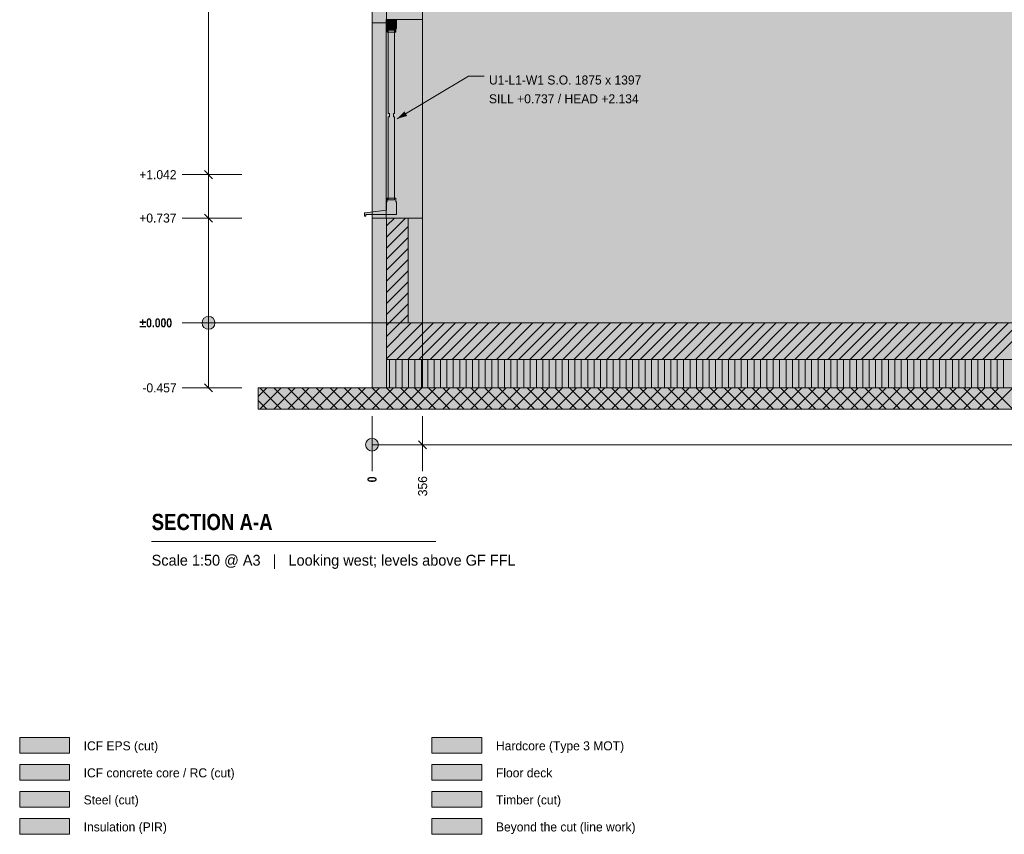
# Model space of a CAD drawing. Header units: millimetres. Extents: x -2478 to 11372, y -4322 to 8744.
# Tile 1 of 8: x -2478 to 4447, y -3596 to 2132. Entities that reach past the tile are written whole.
import ezdxf

# ---------------------------------------------------------------- set-up
doc = ezdxf.new("R2010")
doc.units = ezdxf.units.MM
doc.linetypes.add('DASHED', pattern=[1.524, 1.27, -0.254])
for name, color, linetype in [('FILL-C_BDBDBF', 7, 'Continuous'), ('FILL-EPS', 7, 'Continuous'), ('FILL-INK', 7, 'Continuous'), ('FILL-LIGHT', 7, 'Continuous'), ('FILL-MASONRY_FILL', 7, 'Continuous'), ('FILL-STEEL', 7, 'Continuous'), ('FILL-STEEL_GREY', 7, 'Continuous'), ('FILL-TIMBER', 7, 'Continuous'), ('FILL-WHITE', 7, 'Continuous'), ('LINE-C_BF9E33', 7, 'Continuous'), ('LINE-CORE', 7, 'Continuous'), ('LINE-INK', 7, 'Continuous'), ('LINE-STEEL-DASH', 7, 'DASHED'), ('LINE-STEEL_GREY', 7, 'Continuous'), ('LINE-TIMBER_DK', 7, 'Continuous'), ('TEXT-INK', 7, 'Continuous'), ('TEXT-STEEL_GREY', 7, 'Continuous')]:
    doc.layers.add(name, color=color, linetype=linetype)
doc.styles.add('OpenSansCondensed-Bold', font='OpenSansCondensed-Bold.ttf')

msp = doc.modelspace()

# ---------------------------------------------------------------- hatches: boundary and pattern name
at = {"layer": 'FILL-C_BDBDBF', "true_color": 0xbdbdbf}
h = msp.add_hatch(color=256, dxfattribs=at)
h.dxf.hatch_style = 1
h.paths.add_polyline_path([(254, 737), (254, 0), (120.3, 0), (101.6, 0), (101.6, 737), (226.2, 737)])
h = msp.add_hatch(color=256, dxfattribs=at)
h.dxf.hatch_style = 1
h.paths.add_polyline_path([(-2478.1, -3215.9), (-2128.1, -3215.9), (-2128.1, -3105.9), (-2478.1, -3105.9)])
at = {"layer": 'FILL-EPS', "true_color": 0xccffff}
h = msp.add_hatch(color=256, dxfattribs=at)
h.dxf.hatch_style = 1
h.paths.add_polyline_path([(100.5, 2134.1), (100.5, 2121.4), (100.5, 2109.1), (50.2, 2109.1), (0, 2109.1), (0, 2201.2), (0, 2743.2), (0, 2950.6), (0, 3480.2), (50.3, 3480.2), (100.5, 3480.2), (101.6, 3480.2), (101.6, 2134.1)])
h = msp.add_hatch(color=256, dxfattribs=at)
h.dxf.hatch_style = 1
h.paths.add_polyline_path([(101.6, 0), (101.6, -343.9), (101.6, -457.2), (76.4, -457.2), (0, -457.2), (0, -113.3), (0, 0), (0, 298.3), (0, 737), (50.3, 737), (100.5, 737), (101.6, 737), (101.6, 0)])
h = msp.add_hatch(color=256, dxfattribs=at)
h.dxf.hatch_style = 1
h.paths.add_polyline_path([(254, 737), (355.6, 737), (355.6, 579.9), (355.6, 0), (254, 0)])
h = msp.add_hatch(color=256, dxfattribs=at)
h.dxf.hatch_style = 1
h.paths.add_polyline_path([(-2478.1, -3025.9), (-2128.1, -3025.9), (-2128.1, -2915.9), (-2478.1, -2915.9)])
at = {"layer": 'FILL-INK', "true_color": 0x1a1a1f}
h = msp.add_hatch(color=256, dxfattribs=at)
h.dxf.hatch_style = 1
h.paths.add_polyline_path([(177.8, 1435.3), (228, 1487.6), (247.6, 1455)])
at = {"layer": 'FILL-LIGHT', "true_color": 0xcccccf}
h = msp.add_hatch(color=256, dxfattribs=at)
h.dxf.hatch_style = 1
h.paths.add_polyline_path([(2183.5, -257.2), (101.6, -257.2), (101.6, -189.2), (101.6, 0), (5890.5, 0), (7972.4, 0), (7972.4, -68), (7972.4, -257.2)])
at = {"layer": 'FILL-MASONRY_FILL', "true_color": 0xe0d9cc}
h = msp.add_hatch(color=256, dxfattribs=at)
h.dxf.hatch_style = 1
h.paths.add_polyline_path([(2193.6, -607.2), (-800, -607.2), (-800, -560.8), (-800, -457.2), (5880.4, -457.2), (8874, -457.2), (8874, -503.6), (8874, -607.2)])
h = msp.add_hatch(color=256, dxfattribs=at)
h.dxf.hatch_style = 1
h.paths.add_polyline_path([(421.9, -3025.9), (771.9, -3025.9), (771.9, -2915.9), (421.9, -2915.9)])
at = {"layer": 'FILL-STEEL', "true_color": 0x0d2973}
h = msp.add_hatch(color=256, dxfattribs=at)
h.dxf.hatch_style = 1
h.paths.add_polyline_path([(-2478.1, -3405.9), (-2128.1, -3405.9), (-2128.1, -3295.9), (-2478.1, -3295.9)])
at = {"layer": 'FILL-STEEL_GREY', "true_color": 0x737378}
h = msp.add_hatch(color=256, dxfattribs=at)
h.dxf.hatch_style = 1
h.paths.add_polyline_path([(421.9, -3215.9), (771.9, -3215.9), (771.9, -3105.9), (421.9, -3105.9)])
at = {"layer": 'FILL-TIMBER', "true_color": 0xedd6a8}
h = msp.add_hatch(color=256, dxfattribs=at)
h.dxf.hatch_style = 1
h.paths.add_polyline_path([(158.8, 2057.1), (155, 2057.1), (150.8, 2057.1), (136.8, 2057.1), (122.8, 2057.1), (119, 2057.1), (114.8, 2057.1), (114.8, 2044.1), (105.8, 2044.1), (105.8, 2056.6), (105.8, 2069.1), (101.8, 2069.1), (101.8, 2099.1), (101.8, 2129.1), (136.8, 2129.1), (171.8, 2129.1), (171.8, 2099.1), (171.8, 2069.1), (167.8, 2069.1), (167.8, 2056.6), (167.8, 2044.1), (158.8, 2044.1)])
h = msp.add_hatch(color=256, dxfattribs=at)
h.dxf.hatch_style = 1
h.paths.add_polyline_path([(114.8, 1424.8), (114.8, 1448), (118.8, 1448), (122.8, 1448), (122.8, 1458.8), (122.8, 1460.6), (122.8, 1473), (118.8, 1473), (114.8, 1473), (114.8, 2044.1), (122.8, 2044.1), (136.7, 2044.1), (150.8, 2044.1), (158.8, 2044.1), (158.8, 1496.3), (158.8, 1473), (154.8, 1473), (150.8, 1473), (150.8, 1462.3), (150.8, 1460.5), (150.8, 1448), (154.8, 1448), (158.8, 1448), (158.8, 877), (150.8, 877), (136.9, 877), (122.8, 877), (114.8, 877)])
h = msp.add_hatch(color=256, dxfattribs=at)
h.dxf.hatch_style = 1
h.paths.add_polyline_path([(-43.2, 750), (-48.2, 750), (-53.2, 750), (-53.2, 762), (-53.2, 774), (-50.2, 774), (-47.2, 774), (27.4, 783), (101.8, 792), (101.8, 822), (101.8, 852), (105.8, 852), (105.8, 864.5), (105.8, 877), (114.8, 877), (114.8, 864), (118.6, 864), (122.8, 864), (136.8, 864), (150.8, 864), (154.6, 864), (158.8, 864), (158.8, 877), (167.8, 877), (167.8, 864.5), (167.8, 852), (171.8, 852), (171.8, 822), (171.8, 792), (171.8, 777), (171.8, 762), (64.2, 762), (-43.2, 762), (-43.2, 756)])
at = {"layer": 'FILL-TIMBER', "true_color": 0xfced9e}
h = msp.add_hatch(color=256, dxfattribs=at)
h.dxf.hatch_style = 1
h.paths.add_polyline_path([(7972.4, -457.2), (2183.5, -457.2), (101.6, -457.2), (101.6, -430.7), (101.6, -357.2), (101.6, -330.7), (101.6, -257.2), (5890.5, -257.2), (7972.4, -257.2), (7972.4, -283.6), (7972.4, -357.2), (7972.4, -383.7)])
at = {"layer": 'FILL-TIMBER', "true_color": 0xedd6a8}
h = msp.add_hatch(color=256, dxfattribs=at)
h.dxf.hatch_style = 1
h.paths.add_polyline_path([(421.9, -3405.9), (771.9, -3405.9), (771.9, -3295.9), (421.9, -3295.9)])
at = {"layer": 'FILL-TIMBER', "true_color": 0xfced9e}
h = msp.add_hatch(color=256, dxfattribs=at)
h.dxf.hatch_style = 1
h.paths.add_polyline_path([(-2478.1, -3595.9), (-2128.1, -3595.9), (-2128.1, -3485.9), (-2478.1, -3485.9)])
at = {"layer": 'FILL-WHITE', "true_color": 0xffffff}
h = msp.add_hatch(color=256, dxfattribs=at)
h.dxf.hatch_style = 1
h.paths.add_polyline_path([(0, 2743.2), (355.9, 2743.2), (355.9, 2743.2), (355.9, 2743.2), (355.9, 0), (0, 0)])
h = msp.add_hatch(color=256, dxfattribs=at)
h.dxf.hatch_style = 1
h.paths.add_polyline_path([(0, 2743.2), (355.6, 2743.2), (355.6, 2743.2), (355.9, 2743.2), (355.9, 0), (355.9, 0), (355.9, 0), (355.9, -1.6), (355.8, -1.6), (355.6, 0), (0, 0), (0, 2743.2)])
h = msp.add_hatch(color=256, dxfattribs=at)
h.dxf.hatch_style = 1
h.paths.add_polyline_path([(0, 0), (0, 0), (0, 2743.2), (355.6, 2743.2), (355.6, 2743.2), (355.6, 2743.2), (355.6, 0), (0, 0)])
h = msp.add_hatch(color=256, dxfattribs=at)
h.dxf.hatch_style = 1
h.paths.add_polyline_path([(355.9, 0), (355.9, 2743.2), (7718.1, 2743.2), (7718.1, 0), (355.9, 0)])
h = msp.add_hatch(color=256, dxfattribs=at)
h.dxf.hatch_style = 1
h.paths.add_polyline_path([(7718.1, 2743.2), (7718.1, 0), (7718.1, 0), (355.9, 0), (355.9, 2743.2)])
h = msp.add_hatch(color=256, dxfattribs=at)
h.dxf.hatch_style = 1
h.paths.add_polyline_path([(0, 2109.1), (100.5, 2109.1), (100.5, 737), (100.5, 737), (100.5, 737), (0, 737), (0, 2109.1)])
h = msp.add_hatch(color=256, dxfattribs=at)
h.dxf.hatch_style = 1
h.paths.add_polyline_path([(355.6, 2134.1), (355.6, 737), (355.6, 737), (100.5, 737), (100.5, 2134.1)])
h = msp.add_hatch(color=256, dxfattribs=at)
h.dxf.hatch_style = 1
h.paths.add_polyline_path([(-1105, 0), (-1106.5, 11.6), (-1111, 22.5), (-1118.2, 31.8), (-1127.5, 39), (-1138.4, 43.5), (-1150, 45), (-1161.6, 43.5), (-1172.5, 39), (-1181.8, 31.8), (-1189, 22.5), (-1193.5, 11.6), (-1195, 0), (-1193.5, -11.6), (-1189, -22.5), (-1181.8, -31.8), (-1172.5, -39), (-1161.6, -43.5), (-1150, -45), (-1138.4, -43.5), (-1127.5, -39), (-1118.2, -31.8), (-1111, -22.5), (-1106.5, -11.6)])
h = msp.add_hatch(color=256, dxfattribs=at)
h.dxf.hatch_style = 1
h.paths.add_polyline_path([(0, 0), (355.9, 0), (355.9, -457.2), (0, -457.2), (0, -457.2)])
h = msp.add_hatch(color=256, dxfattribs=at)
h.dxf.hatch_style = 1
h.paths.add_polyline_path([(0, 0), (101.6, 0), (101.6, -457.2), (0, -457.2), (0, -457.2)])
h = msp.add_hatch(color=256, dxfattribs=at)
h.dxf.hatch_style = 1
h.paths.add_polyline_path([(0, 0), (0, 0), (0, 0), (101.6, 0), (101.6, -457.2), (101.6, -457.2), (101.6, -457.2), (101.6, -457.2), (101.6, -457.2), (0, -457.2), (0, 0)])
h = msp.add_hatch(color=256, dxfattribs=at)
h.dxf.hatch_style = 1
h.paths.add_polyline_path([(254.3, 0), (355.9, 0), (355.9, -457.2), (355.9, -457.2), (254.3, -457.2), (254.3, -457.2), (254.3, -457.2), (101.6, -457.2), (101.6, 0)])
h = msp.add_hatch(color=256, dxfattribs=at)
h.dxf.hatch_style = 1
h.paths.add_polyline_path([(101.6, 0), (7972.4, 0), (7972.4, -257.2), (101.6, -257.2)])
h = msp.add_hatch(color=256, dxfattribs=at)
h.dxf.hatch_style = 1
h.paths.add_polyline_path([(355.9, 0), (7718.1, 0), (7718.1, 0), (7718.1, -457.2), (355.9, -457.2)])
h = msp.add_hatch(color=256, dxfattribs=at)
h.dxf.hatch_style = 1
h.paths.add_polyline_path([(355.9, 0), (355.9, 0), (355.9, 0), (455.4, 0), (457.4, 0), (457.4, 0), (7718.1, 0), (7718.1, -457.2), (457.4, -457.2), (457.4, -457.2), (457.4, -457.2), (355.9, -457.2), (355.9, 0)])
h = msp.add_hatch(color=256, dxfattribs=at)
h.dxf.hatch_style = 1
h.paths.add_polyline_path([(45, -857.2), (43.5, -845.6), (39, -834.7), (31.8, -825.4), (22.5, -818.2), (11.6, -813.7), (0, -812.2), (-11.6, -813.7), (-22.5, -818.2), (-31.8, -825.4), (-39, -834.7), (-43.5, -845.6), (-45, -857.2), (-43.5, -868.8), (-39, -879.7), (-31.8, -889), (-22.5, -896.2), (-11.6, -900.7), (0, -902.2), (11.6, -900.7), (22.5, -896.2), (31.8, -889), (39, -879.7), (43.5, -868.8)])
h = msp.add_hatch(color=256, dxfattribs=at)
h.dxf.hatch_style = 1
h.paths.add_polyline_path([(421.9, -3595.9), (771.9, -3595.9), (771.9, -3485.9), (421.9, -3485.9)])

# ---------------------------------------------------------------- linework, layer by layer
at = {"layer": 'LINE-C_BF9E33', "lineweight": 5}
for p, q in [((122, -457.2), (122, -257.2)), ((167, -457.2), (167, -257.2)), ((212, -457.2), (212, -257.2)), ((257, -457.2), (257, -257.2)), ((302, -457.2), (302, -257.2)), ((347, -457.2), (347, -257.2)), ((392, -457.2), (392, -257.2)), ((437, -457.2), (437, -257.2)), ((482, -457.2), (482, -257.2)), ((527, -457.2), (527, -257.2)), ((572, -457.2), (572, -257.2)), ((617, -457.2), (617, -257.2)), ((662, -457.2), (662, -257.2)), ((707, -457.2), (707, -257.2)), ((752, -457.2), (752, -257.2)), ((797, -457.2), (797, -257.2)), ((842, -457.2), (842, -257.2)), ((887, -457.2), (887, -257.2)), ((932, -457.2), (932, -257.2)), ((977, -457.2), (977, -257.2)), ((1022, -457.2), (1022, -257.2)), ((1067, -457.2), (1067, -257.2)), ((1112, -457.2), (1112, -257.2)), ((1157, -457.2), (1157, -257.2)), ((1202, -457.2), (1202, -257.2)), ((1247, -457.2), (1247, -257.2)), ((1292, -457.2), (1292, -257.2)), ((1337, -457.2), (1337, -257.2)), ((1382, -457.2), (1382, -257.2)), ((1427, -457.2), (1427, -257.2)), ((1472, -457.2), (1472, -257.2)), ((1517, -457.2), (1517, -257.2)), ((1562, -457.2), (1562, -257.2)), ((1607, -457.2), (1607, -257.2)), ((1652, -457.2), (1652, -257.2)), ((1697, -457.2), (1697, -257.2)), ((1742, -457.2), (1742, -257.2)), ((1787, -457.2), (1787, -257.2)), ((1832, -457.2), (1832, -257.2)), ((1877, -457.2), (1877, -257.2)), ((1922, -457.2), (1922, -257.2)), ((1967, -457.2), (1967, -257.2)), ((2012, -457.2), (2012, -257.2)), ((2057, -457.2), (2057, -257.2)), ((2102, -457.2), (2102, -257.2)), ((2147, -457.2), (2147, -257.2)), ((2192, -457.2), (2192, -257.2)), ((2237, -457.2), (2237, -257.2)), ((2282, -457.2), (2282, -257.2)), ((2327, -457.2), (2327, -257.2)), ((2372, -457.2), (2372, -257.2)), ((2417, -457.2), (2417, -257.2)), ((2462, -457.2), (2462, -257.2)), ((2507, -457.2), (2507, -257.2)), ((2552, -457.2), (2552, -257.2)), ((2597, -457.2), (2597, -257.2)), ((2642, -457.2), (2642, -257.2)), ((2687, -457.2), (2687, -257.2)), ((2732, -457.2), (2732, -257.2)), ((2777, -457.2), (2777, -257.2)), ((2822, -457.2), (2822, -257.2)), ((2867, -457.2), (2867, -257.2)), ((2912, -457.2), (2912, -257.2)), ((2957, -457.2), (2957, -257.2)), ((3002, -457.2), (3002, -257.2)), ((3047, -457.2), (3047, -257.2)), ((3092, -457.2), (3092, -257.2)), ((3137, -457.2), (3137, -257.2)), ((3182, -457.2), (3182, -257.2)), ((3227, -457.2), (3227, -257.2)), ((3272, -457.2), (3272, -257.2)), ((3317, -457.2), (3317, -257.2)), ((3362, -457.2), (3362, -257.2)), ((3407, -457.2), (3407, -257.2)), ((3452, -457.2), (3452, -257.2)), ((3497, -457.2), (3497, -257.2)), ((3542, -457.2), (3542, -257.2)), ((3587, -457.2), (3587, -257.2)), ((3632, -457.2), (3632, -257.2)), ((3677, -457.2), (3677, -257.2)), ((3722, -457.2), (3722, -257.2)), ((3767, -457.2), (3767, -257.2)), ((3812, -457.2), (3812, -257.2)), ((3857, -457.2), (3857, -257.2)), ((3902, -457.2), (3902, -257.2)), ((3947, -457.2), (3947, -257.2)), ((3992, -457.2), (3992, -257.2)), ((4037, -457.2), (4037, -257.2)), ((4082, -457.2), (4082, -257.2)), ((4127, -457.2), (4127, -257.2)), ((4172, -457.2), (4172, -257.2)), ((4217, -457.2), (4217, -257.2)), ((4262, -457.2), (4262, -257.2)), ((4307, -457.2), (4307, -257.2)), ((4352, -457.2), (4352, -257.2)), ((4397, -457.2), (4397, -257.2)), ((4442, -457.2), (4442, -257.2))]:
    msp.add_line(p, q, dxfattribs=at)
at = {"layer": 'LINE-CORE', "lineweight": 5}
for points in [[(0, 2743.2), (355.9, 2743.2), (355.9, 2743.2), (355.9, 2743.2), (355.9, 0), (0, 0)], [(0, 2743.2), (355.6, 2743.2), (355.6, 2743.2), (355.9, 2743.2), (355.9, 0), (355.9, 0), (355.9, 0), (355.9, -1.6), (355.8, -1.6), (355.6, 0), (0, 0), (0, 2743.2)], [(0, 0), (0, 0), (0, 2743.2), (355.6, 2743.2), (355.6, 2743.2), (355.6, 2743.2), (355.6, 0), (0, 0)], [(355.9, 0), (355.9, 2743.2), (7718.1, 2743.2), (7718.1, 0), (355.9, 0)], [(7718.1, 2743.2), (7718.1, 0), (7718.1, 0), (355.9, 0), (355.9, 2743.2)], [(0, 2109.1), (100.5, 2109.1), (100.5, 737), (100.5, 737), (100.5, 737), (0, 737), (0, 2109.1)], [(355.6, 2134.1), (355.6, 737), (355.6, 737), (100.5, 737), (100.5, 2134.1)], [(0, 0), (355.9, 0), (355.9, -457.2), (0, -457.2), (0, -457.2)], [(0, 0), (101.6, 0), (101.6, -457.2), (0, -457.2), (0, -457.2)], [(0, 0), (0, 0), (0, 0), (101.6, 0), (101.6, -457.2), (101.6, -457.2), (101.6, -457.2), (101.6, -457.2), (101.6, -457.2), (0, -457.2), (0, 0)], [(254.3, 0), (355.9, 0), (355.9, -457.2), (355.9, -457.2), (254.3, -457.2), (254.3, -457.2), (254.3, -457.2), (101.6, -457.2), (101.6, 0)], [(101.6, 0), (7972.4, 0), (7972.4, -257.2), (101.6, -257.2)], [(355.9, 0), (7718.1, 0), (7718.1, 0), (7718.1, -457.2), (355.9, -457.2)], [(355.9, 0), (355.9, 0), (355.9, 0), (455.4, 0), (457.4, 0), (457.4, 0), (7718.1, 0), (7718.1, -457.2), (457.4, -457.2), (457.4, -457.2), (457.4, -457.2), (355.9, -457.2), (355.9, 0)]]:
    msp.add_lwpolyline(points, close=True, dxfattribs=at)
at = {"layer": 'LINE-INK', "lineweight": 5}
for p, q in [((-1150, -457), (-1150, 5076)), ((177.8, 1435.3), (677.8, 1735.3)), ((677.8, 1735.3), (787.8, 1735.3)), ((-1291, 1042), (-1335, 1042)), ((-1225, 1042), (-1291, 1042)), ((-915, 1042), (-1225, 1042)), ((-1121.7, 1013.7), (-1178.3, 1070.3)), ((-1121.7, 708.7), (-1178.3, 765.3)), ((-1291, 737), (-1335, 737)), ((-1225, 737), (-1291, 737)), ((-915, 737), (-1225, 737)), ((-1291, 0), (-1335, 0)), ((-1225, 0), (-1291, 0)), ((-915, 0), (-1225, 0)), ((-1291, -457), (-1335, -457)), ((-1225, -457), (-1291, -457)), ((-915, -457), (-1225, -457)), ((-1121.7, -485.3), (-1178.3, -428.7)), ((0, -657.2), (0, -932.2)), ((356, -657.2), (356, -932.2)), ((327.7, -828.9), (384.3, -885.5)), ((0, -857.2), (8074, -857.2)), ((0, -932.2), (0, -998.2)), ((356, -932.2), (356, -998.2)), ((0, -998.2), (0, -1042.2)), ((356, -998.2), (356, -1042.2)), ((-1550, -1537.2), (450, -1537.2))]:
    msp.add_line(p, q, dxfattribs=at)
for points in [[(100.5, 2134.1), (100.5, 2121.4), (100.5, 2109.1), (50.2, 2109.1), (0, 2109.1), (0, 2201.2), (0, 2743.2), (0, 2950.6), (0, 3480.2), (50.3, 3480.2), (100.5, 3480.2), (101.6, 3480.2), (101.6, 2134.1)], [(158.8, 2057.1), (155, 2057.1), (150.8, 2057.1), (136.8, 2057.1), (122.8, 2057.1), (119, 2057.1), (114.8, 2057.1), (114.8, 2044.1), (105.8, 2044.1), (105.8, 2056.6), (105.8, 2069.1), (101.8, 2069.1), (101.8, 2099.1), (101.8, 2129.1), (136.8, 2129.1), (171.8, 2129.1), (171.8, 2099.1), (171.8, 2069.1), (167.8, 2069.1), (167.8, 2056.6), (167.8, 2044.1), (158.8, 2044.1)], [(114.8, 1424.8), (114.8, 1448), (118.8, 1448), (122.8, 1448), (122.8, 1458.8), (122.8, 1460.6), (122.8, 1473), (118.8, 1473), (114.8, 1473), (114.8, 2044.1), (122.8, 2044.1), (136.7, 2044.1), (150.8, 2044.1), (158.8, 2044.1), (158.8, 1496.3), (158.8, 1473), (154.8, 1473), (150.8, 1473), (150.8, 1462.3), (150.8, 1460.5), (150.8, 1448), (154.8, 1448), (158.8, 1448), (158.8, 877), (150.8, 877), (136.9, 877), (122.8, 877), (114.8, 877)], [(-43.2, 750), (-48.2, 750), (-53.2, 750), (-53.2, 762), (-53.2, 774), (-50.2, 774), (-47.2, 774), (27.4, 783), (101.8, 792), (101.8, 822), (101.8, 852), (105.8, 852), (105.8, 864.5), (105.8, 877), (114.8, 877), (114.8, 864), (118.6, 864), (122.8, 864), (136.8, 864), (150.8, 864), (154.6, 864), (158.8, 864), (158.8, 877), (167.8, 877), (167.8, 864.5), (167.8, 852), (171.8, 852), (171.8, 822), (171.8, 792), (171.8, 777), (171.8, 762), (64.2, 762), (-43.2, 762), (-43.2, 756)], [(101.6, 0), (101.6, -343.9), (101.6, -457.2), (76.4, -457.2), (0, -457.2), (0, -113.3), (0, 0), (0, 298.3), (0, 737), (50.3, 737), (100.5, 737), (101.6, 737), (101.6, 0)], [(76.4, -457.2), (0, -457.2), (0, -113.3), (0, 0), (0, 298.3), (0, 737), (50.3, 737), (100.5, 737), (101.6, 737), (226.2, 737), (254, 737), (355.6, 737), (355.6, 579.9), (355.6, 0), (254, 0), (120.3, 0), (101.6, 0), (101.6, 0), (101.6, -343.9), (101.6, -457.2)], [(254, 737), (254, 0), (120.3, 0), (101.6, 0), (101.6, 737), (226.2, 737)], [(254, 737), (355.6, 737), (355.6, 579.9), (355.6, 0), (254, 0)], [(2183.5, -257.2), (101.6, -257.2), (101.6, -189.2), (101.6, 0), (5890.5, 0), (7972.4, 0), (7972.4, -68), (7972.4, -257.2)], [(7972.4, -457.2), (2183.5, -457.2), (101.6, -457.2), (101.6, -430.7), (101.6, -357.2), (101.6, -330.7), (101.6, -257.2), (5890.5, -257.2), (7972.4, -257.2), (7972.4, -283.6), (7972.4, -357.2), (7972.4, -383.7)], [(2193.6, -607.2), (-800, -607.2), (-800, -560.8), (-800, -457.2), (5880.4, -457.2), (8874, -457.2), (8874, -503.6), (8874, -607.2)], [(-2478.1, -3025.9), (-2128.1, -3025.9), (-2128.1, -2915.9), (-2478.1, -2915.9)], [(421.9, -3025.9), (771.9, -3025.9), (771.9, -2915.9), (421.9, -2915.9)], [(-2478.1, -3215.9), (-2128.1, -3215.9), (-2128.1, -3105.9), (-2478.1, -3105.9)], [(421.9, -3215.9), (771.9, -3215.9), (771.9, -3105.9), (421.9, -3105.9)], [(-2478.1, -3405.9), (-2128.1, -3405.9), (-2128.1, -3295.9), (-2478.1, -3295.9)], [(421.9, -3405.9), (771.9, -3405.9), (771.9, -3295.9), (421.9, -3295.9)], [(-2478.1, -3595.9), (-2128.1, -3595.9), (-2128.1, -3485.9), (-2478.1, -3485.9)], [(421.9, -3595.9), (771.9, -3595.9), (771.9, -3485.9), (421.9, -3485.9)]]:
    msp.add_lwpolyline(points, close=True, dxfattribs=at)
msp.add_lwpolyline([(100.5, 2134.1), (100.5, 2121.4), (100.5, 2109.1), (50.2, 2109.1), (0, 2109.1), (0, 2201.2)], dxfattribs=at)
for centre in [(-1150, 0), (0, -857.2)]:
    msp.add_circle(centre, 45, dxfattribs=at)
at = {"layer": 'LINE-STEEL-DASH', "lineweight": 5}
msp.add_line((-1200, 0), (9274, 0), dxfattribs=at)
at = {"layer": 'LINE-STEEL_GREY', "lineweight": 5}
for p, q in [((101.6, 603.4), (235.2, 737)), ((101.6, 681.2), (157.4, 737)), ((101.6, 525.6), (254, 678)), ((101.6, 447.9), (254, 600.3)), ((101.6, 370.1), (254, 522.5)), ((101.6, 292.3), (254, 444.7)), ((101.6, 214.5), (254, 366.9)), ((101.6, 136.7), (254, 289.1)), ((101.6, 59), (254, 211.4)), ((120.4, 0), (254, 133.6)), ((101.6, -252.7), (354.3, 0)), ((101.6, -174.9), (276.5, 0)), ((101.6, -97.1), (198.7, 0)), ((101.6, -19.3), (120.9, 0)), ((174.9, -257.2), (432.1, 0)), ((198.2, 0), (254, 55.8)), ((252.7, -257.2), (509.9, 0)), ((330.4, -257.2), (587.6, 0)), ((408.2, -257.2), (665.4, 0)), ((486, -257.2), (743.2, 0)), ((563.8, -257.2), (821, 0)), ((641.6, -257.2), (898.8, 0)), ((719.3, -257.2), (976.5, 0)), ((797.1, -257.2), (1054.3, 0)), ((874.9, -257.2), (1132.1, 0)), ((952.7, -257.2), (1209.9, 0)), ((1030.5, -257.2), (1287.7, 0)), ((1108.3, -257.2), (1365.5, 0)), ((1186, -257.2), (1443.2, 0)), ((1263.8, -257.2), (1521, 0)), ((1341.6, -257.2), (1598.8, 0)), ((1419.4, -257.2), (1676.6, 0)), ((1497.2, -257.2), (1754.4, 0)), ((1574.9, -257.2), (1832.1, 0)), ((1652.7, -257.2), (1909.9, 0)), ((1730.5, -257.2), (1987.7, 0)), ((1808.3, -257.2), (2065.5, 0)), ((1886.1, -257.2), (2143.3, 0)), ((1963.9, -257.2), (2221.1, 0)), ((2041.6, -257.2), (2298.8, 0)), ((2119.4, -257.2), (2376.6, 0)), ((2197.2, -257.2), (2454.4, 0)), ((2275, -257.2), (2532.2, 0)), ((2352.8, -257.2), (2610, 0)), ((2430.5, -257.2), (2687.7, 0)), ((2508.3, -257.2), (2765.5, 0)), ((2586.1, -257.2), (2843.3, 0)), ((2663.9, -257.2), (2921.1, 0)), ((2741.7, -257.2), (2998.9, 0)), ((2819.5, -257.2), (3076.7, 0)), ((2897.2, -257.2), (3154.4, 0)), ((2975, -257.2), (3232.2, 0)), ((3052.8, -257.2), (3310, 0)), ((3130.6, -257.2), (3387.8, 0)), ((3208.4, -257.2), (3465.6, 0)), ((3286.1, -257.2), (3543.3, 0)), ((3363.9, -257.2), (3621.1, 0)), ((3441.7, -257.2), (3698.9, 0)), ((3519.5, -257.2), (3776.7, 0)), ((3597.3, -257.2), (3854.5, 0)), ((3675.1, -257.2), (3932.3, 0)), ((3752.8, -257.2), (4010, 0)), ((3830.6, -257.2), (4087.8, 0)), ((3908.4, -257.2), (4165.6, 0)), ((3986.2, -257.2), (4243.4, 0)), ((4064, -257.2), (4321.2, 0)), ((4141.7, -257.2), (4398.9, 0)), ((4219.5, -257.2), (4476.7, 0)), ((4297.3, -257.2), (4554.5, 0)), ((4375.1, -257.2), (4632.3, 0))]:
    msp.add_line(p, q, dxfattribs=at)
at = {"layer": 'LINE-TIMBER_DK', "lineweight": 5}
for p, q in [((-800, -518.4), (-738.8, -457.2)), ((-789.8, -607.2), (-639.8, -457.2)), ((-789.8, -457.2), (-639.8, -607.2)), ((-690.8, -607.2), (-540.8, -457.2)), ((-690.8, -457.2), (-540.8, -607.2)), ((-591.8, -607.2), (-441.8, -457.2)), ((-591.8, -457.2), (-441.8, -607.2)), ((-492.8, -607.2), (-342.8, -457.2)), ((-492.8, -457.2), (-342.8, -607.2)), ((-393.8, -607.2), (-243.8, -457.2)), ((-393.8, -457.2), (-243.8, -607.2)), ((-294.8, -607.2), (-144.8, -457.2)), ((-294.8, -457.2), (-144.8, -607.2)), ((-195.8, -607.2), (-45.8, -457.2)), ((-195.8, -457.2), (-45.8, -607.2)), ((-96.8, -607.2), (53.2, -457.2)), ((-96.8, -457.2), (53.2, -607.2)), ((2.2, -607.2), (152.2, -457.2)), ((2.2, -457.2), (152.2, -607.2)), ((101.2, -607.2), (251.2, -457.2)), ((101.2, -457.2), (251.2, -607.2)), ((200.2, -607.2), (350.2, -457.2)), ((200.2, -457.2), (350.2, -607.2)), ((299.2, -607.2), (449.2, -457.2)), ((299.2, -457.2), (449.2, -607.2)), ((398.2, -607.2), (548.2, -457.2)), ((398.2, -457.2), (548.2, -607.2)), ((497.2, -607.2), (647.2, -457.2)), ((497.2, -457.2), (647.2, -607.2)), ((596.2, -607.2), (746.2, -457.2)), ((596.2, -457.2), (746.2, -607.2)), ((695.2, -607.2), (845.2, -457.2)), ((695.2, -457.2), (845.2, -607.2)), ((794.2, -607.2), (944.2, -457.2)), ((794.2, -457.2), (944.2, -607.2)), ((893.2, -607.2), (1043.2, -457.2)), ((893.2, -457.2), (1043.2, -607.2)), ((992.2, -607.2), (1142.2, -457.2)), ((992.2, -457.2), (1142.2, -607.2)), ((1091.1, -607.2), (1241.1, -457.2)), ((1091.1, -457.2), (1241.1, -607.2)), ((1190.1, -607.2), (1340.1, -457.2)), ((1190.1, -457.2), (1340.1, -607.2)), ((1289.1, -607.2), (1439.1, -457.2)), ((1289.1, -457.2), (1439.1, -607.2)), ((1388.1, -607.2), (1538.1, -457.2)), ((1388.1, -457.2), (1538.1, -607.2)), ((1487.1, -607.2), (1637.1, -457.2)), ((1487.1, -457.2), (1637.1, -607.2)), ((1586.1, -607.2), (1736.1, -457.2)), ((1586.1, -457.2), (1736.1, -607.2)), ((1685.1, -607.2), (1835.1, -457.2)), ((1685.1, -457.2), (1835.1, -607.2)), ((1784.1, -607.2), (1934.1, -457.2)), ((1784.1, -457.2), (1934.1, -607.2)), ((1883.1, -607.2), (2033.1, -457.2)), ((1883.1, -457.2), (2033.1, -607.2)), ((1982.1, -607.2), (2132.1, -457.2)), ((1982.1, -457.2), (2132.1, -607.2)), ((2081.1, -607.2), (2231.1, -457.2)), ((2081.1, -457.2), (2231.1, -607.2)), ((2180.1, -607.2), (2330.1, -457.2)), ((2180.1, -457.2), (2330.1, -607.2)), ((2279.1, -607.2), (2429.1, -457.2)), ((2279.1, -457.2), (2429.1, -607.2)), ((2378.1, -607.2), (2528.1, -457.2)), ((2378.1, -457.2), (2528.1, -607.2)), ((2477.1, -607.2), (2627.1, -457.2)), ((2477.1, -457.2), (2627.1, -607.2)), ((2576.1, -607.2), (2726.1, -457.2)), ((2576.1, -457.2), (2726.1, -607.2)), ((2675.1, -607.2), (2825.1, -457.2)), ((2675.1, -457.2), (2825.1, -607.2)), ((2774.1, -607.2), (2924.1, -457.2)), ((2774.1, -457.2), (2924.1, -607.2)), ((2873.1, -607.2), (3023.1, -457.2)), ((2873.1, -457.2), (3023.1, -607.2)), ((2972.1, -607.2), (3122.1, -457.2)), ((2972.1, -457.2), (3122.1, -607.2)), ((3071, -607.2), (3221, -457.2)), ((3071, -457.2), (3221, -607.2)), ((3170, -607.2), (3320, -457.2)), ((3170, -457.2), (3320, -607.2)), ((3269, -607.2), (3419, -457.2)), ((3269, -457.2), (3419, -607.2)), ((3368, -607.2), (3518, -457.2)), ((3368, -457.2), (3518, -607.2)), ((3467, -607.2), (3617, -457.2)), ((3467, -457.2), (3617, -607.2)), ((3566, -607.2), (3716, -457.2)), ((3566, -457.2), (3716, -607.2)), ((3665, -607.2), (3815, -457.2)), ((3665, -457.2), (3815, -607.2)), ((3764, -607.2), (3914, -457.2)), ((3764, -457.2), (3914, -607.2)), ((3863, -607.2), (4013, -457.2)), ((3863, -457.2), (4013, -607.2)), ((3962, -607.2), (4112, -457.2)), ((3962, -457.2), (4112, -607.2)), ((4061, -607.2), (4211, -457.2)), ((4061, -457.2), (4211, -607.2)), ((4160, -607.2), (4310, -457.2)), ((4160, -457.2), (4310, -607.2)), ((4259, -607.2), (4409, -457.2)), ((4259, -457.2), (4409, -607.2)), ((4358, -607.2), (4508, -457.2)), ((4358, -457.2), (4508, -607.2)), ((-800, -546), (-738.8, -607.2))]:
    msp.add_line(p, q, dxfattribs=at)

# ---------------------------------------------------------------- texts
at = {"layer": 'TEXT-INK'}
for s, p in [('U1-L1-W1 S.O. 1875 x 1397', (822.8, 1675.8)), ('SILL +0.737 / HEAD +2.134', (822.8, 1543.5)), ('+1.042', (-1637.2, 1010.2)), ('+0.737', (-1637.2, 705.2)), ('-0.457', (-1615, -488.8)), ('ICF EPS (cut)', (-2028.1, -3005.9)), ('Hardcore (Type 3 MOT)', (871.9, -3005.9)), ('ICF concrete core / RC (cut)', (-2028.1, -3195.9)), ('Floor deck', (871.9, -3195.9)), ('Steel (cut)', (-2028.1, -3385.9)), ('Timber (cut)', (871.9, -3385.9)), ('Insulation (PIR)', (-2028.1, -3576)), ('Beyond the cut (line work)', (871.9, -3576))]:
    msp.add_text(s, height=63.5, dxfattribs=at).set_placement(p)
at = {"layer": 'TEXT-INK', "style": 'OpenSansCondensed-Bold'}
for s, height, p in [('±0.000', 63.5, (-1637.2, -31.8)), ('SECTION A-A', 114.3, (-1550, -1457.2))]:
    msp.add_text(s, height=height, dxfattribs=at).set_placement(p)
msp.add_text('0', height=63.5, rotation=90, dxfattribs=at).set_placement((31.8, -1121.2))
at = {"layer": 'TEXT-INK'}
msp.add_text('356', height=63.5, rotation=90, dxfattribs=at).set_placement((387.8, -1219.3))
at = {"layer": 'TEXT-STEEL_GREY'}
msp.add_text('Scale 1:50 @ A3   |   Looking west; levels above GF FFL', height=76.2, dxfattribs=at).set_placement((-1550, -1707.2))

doc.saveas('drawing.dxf')
